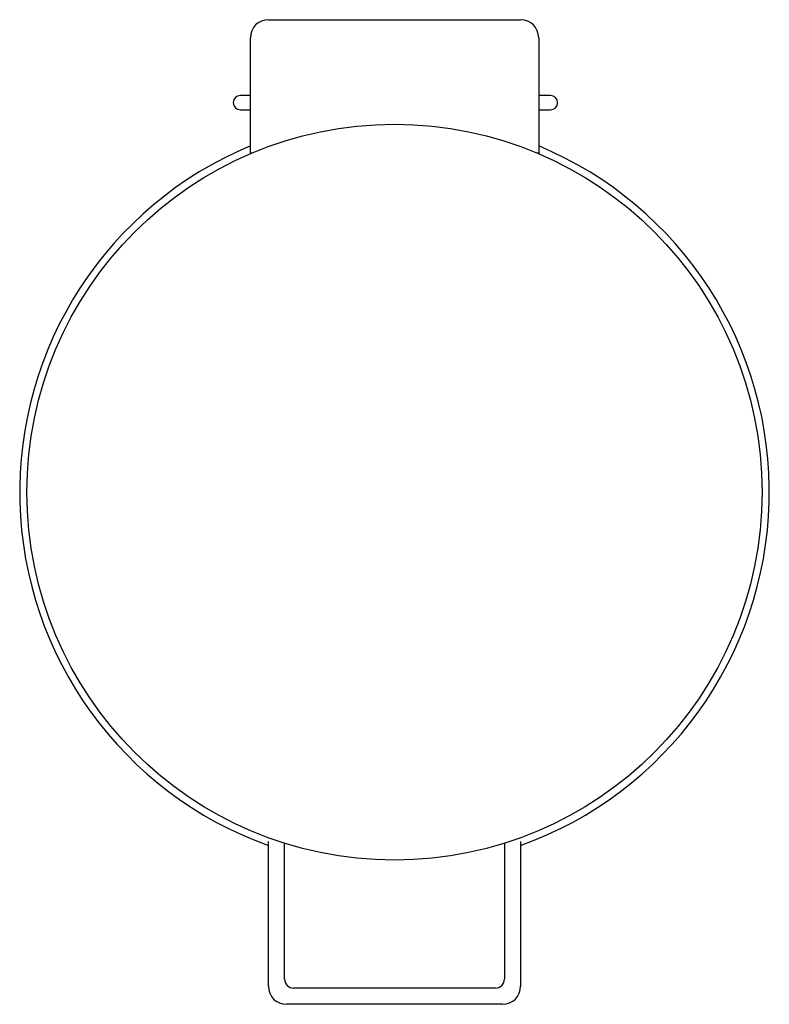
# Model space of a CAD drawing. Header units: millimetres. Extents: x 4005.308 to 4005.516, y 2155.966 to 2156.239.
import ezdxf

# ---------------------------------------------------------------- set-up
doc = ezdxf.new("R2010")
doc.units = ezdxf.units.MM
doc.layers.add('SANINDUSA', color=3, linetype='Continuous')

msp = doc.modelspace()

# ---------------------------------------------------------------- linework, layer by layer
at = {"layer": 'SANINDUSA'}
for p, q in [((4005.37651, 2156.23927), (4005.44651, 2156.23927)), ((4005.37151, 2156.20227), (4005.37151, 2156.23427)), ((4005.45151, 2156.23427), (4005.45151, 2156.20223)), ((4005.37151, 2156.21827), (4005.36876, 2156.21827)), ((4005.45476, 2156.21827), (4005.45151, 2156.21827)), ((4005.36876, 2156.21427), (4005.37151, 2156.21427)), ((4005.45151, 2156.21427), (4005.45476, 2156.21427)), ((4005.3719, 2156.20227), (4005.37151, 2156.20227)), ((4005.45151, 2156.20215), (4005.45138, 2156.20215)), ((4005.45151, 2156.20223), (4005.45151, 2156.20215)), ((4005.37651, 2155.97127), (4005.37651, 2156.0114)), ((4005.38101, 2155.97327), (4005.38101, 2156.01094)), ((4005.44201, 2156.01094), (4005.44201, 2155.97327)), ((4005.44651, 2156.0114), (4005.44651, 2155.97127)), ((4005.43951, 2155.97077), (4005.38351, 2155.97077)), ((4005.44151, 2155.96627), (4005.38151, 2155.96627))]:
    msp.add_line(p, q, dxfattribs=at)
at = {"layer": 'SANINDUSA', "flags": 128}
msp.add_lwpolyline([(4005.45151, 2156.20223), (4005.4515, 2156.20224), (4005.45148, 2156.20225), (4005.45144, 2156.20225), (4005.45139, 2156.20226), (4005.45133, 2156.20226), (4005.45127, 2156.20227), (4005.45119, 2156.20227), (4005.45111, 2156.20227)], dxfattribs=at)
at = {"layer": 'SANINDUSA'}
msp.add_circle((4005.41151, 2156.10827), 0.102, dxfattribs=at)
for centre, radius, start, end in [((4005.37651, 2156.23427), 0.005, 90, 180), ((4005.44651, 2156.23427), 0.005, 0, 90), ((4005.36876, 2156.21627), 0.002, 90, 270), ((4005.45476, 2156.21627), 0.002, 270, 90), ((4005.41151, 2156.10827), 0.104, 112.6199, 250.3339), ((4005.41151, 2156.10827), 0.104, 289.6661, 67.3801), ((4005.38151, 2155.97127), 0.005, 180, 270), ((4005.38351, 2155.97327), 0.0025, 180, 270), ((4005.43951, 2155.97327), 0.0025, 270, 0), ((4005.44151, 2155.97127), 0.005, 270, 0)]:
    msp.add_arc(centre, radius, start, end, dxfattribs=at)

doc.saveas('drawing.dxf')
